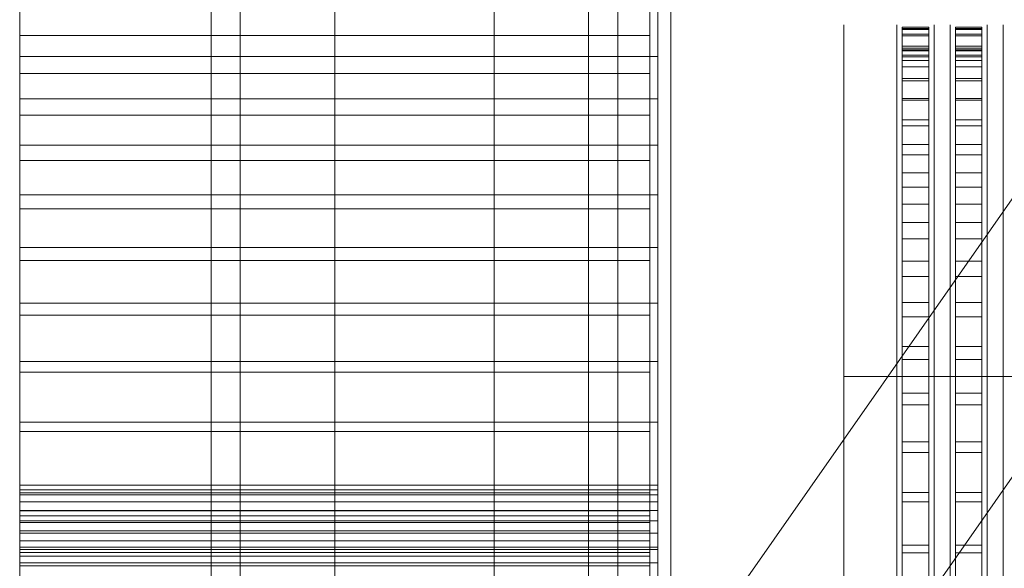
# Model space of a CAD drawing. Header units: millimetres. Extents: x -1970 to 61924, y -58230 to 6847.
# Tile 13 of 256: x -1970 to -1600, y -34225 to -34018. Entities that reach past the tile are written whole.
import ezdxf

# ---------------------------------------------------------------- set-up
doc = ezdxf.new("R2010")
doc.units = ezdxf.units.MM
for name, color, linetype, lineweight in [('COTAS_O', 1, 'Continuous', 0), ('frontal_briquetadora', 7, 'Continuous', 0), ('frontal_tolva', 7, 'Continuous', 0)]:
    doc.layers.add(name, color=color, linetype=linetype, lineweight=lineweight)
doc.dimstyles.new('R19_100', dxfattribs={"dimtxt": 250, "dimasz": 150, "dimexe": 150, "dimexo": 80, "dimgap": 100, "dimtad": 1, "dimtih": 1, "dimtoh": 1, "dimdsep": 46, "dimcen": 0.09, "dimadec": 0, "dimazin": 0, "dimtfac": 1, "dimtdec": 4, "dimtofl": 0, "dimtmove": 0, "dimatfit": 3, "dimfxl": 1, "dimtolj": 1, "dimtzin": 0, "dimarcsym": 0})

# ---------------------------------------------------------------- blocks, each defined once
blk = doc.blocks.new('DIM_R26_45')
at = {"layer": 'COTAS_O'}
for p, q in [((-1725, -31700), (-1025, -31700)), ((-1025, -31700), (-1070, -31850)), ((-1025, -34400), (-1025, -31700)), ((-1025, -31700), (-980, -31850)), ((-1025, -34400), (-1070, -34250)), ((-1025, -34400), (-980, -34250)), ((-1725, -34400), (-1025, -34400))]:
    blk.add_line(p, q, dxfattribs=at)
blk.add_text('2700 O', height=250, rotation=90, dxfattribs=at).set_placement((-1125, -33050))
blk = doc.blocks.new('DIM_R26_46')
at = {"layer": 'COTAS_O'}
for p, q in [((-1725, -33700), (-1575, -33655)), ((1725, -33700), (1575, -33655)), ((-1725, -34400), (-1725, -33700)), ((-1725, -33700), (1725, -33700)), ((-1725, -33700), (-1575, -33745)), ((1725, -33700), (1575, -33745)), ((1725, -34400), (1725, -33700))]:
    blk.add_line(p, q, dxfattribs=at)
blk.add_text('3450 O', height=250, dxfattribs=at).set_placement((0, -33600))

msp = doc.modelspace()

# ---------------------------------------------------------------- linework, layer by layer
at = {"layer": 'frontal_briquetadora'}
for p, q in [((-1970, -34195.052), (-1970, -33963.218)), ((-1730, -34195.052), (-1730, -33963.218)), ((-1970, -34202.983), (-1970, -33971.148)), ((-1733, -34202.983), (-1733, -33971.148)), ((-1970, -34011.494), (-1970, -34024.247)), ((-1733, -34011.494), (-1733, -34024.247)), ((-1970, -34017.49), (-1970, -34032.043)), ((-1730, -34017.49), (-1730, -34032.043)), ((-1660, -34021.432), (-1660, -34020.159)), ((-1640, -34021.432), (-1640, -34020.159)), ((-1638, -34021.599), (-1638, -34021.008)), ((-1638, -34021.008), (-1638, -34021.918)), ((-1638, -34021.008), (-1628, -34021.008)), ((-1628, -34021.008), (-1628, -34021.918)), ((-1628, -34021.599), (-1628, -34021.008)), ((-1626, -34021.432), (-1626, -34020.159)), ((-1620, -34021.432), (-1620, -34020.159)), ((-1618, -34021.599), (-1618, -34021.008)), ((-1618, -34021.008), (-1618, -34021.918)), ((-1618, -34021.008), (-1608, -34021.008)), ((-1608, -34021.008), (-1608, -34021.918)), ((-1608, -34021.599), (-1608, -34021.008)), ((-1606, -34021.432), (-1606, -34020.159)), ((-1600, -34021.432), (-1600, -34020.159)), ((-1970, -34024.247), (-1970, -34038.485)), ((-1970, -34024.247), (-1733, -34024.247)), ((-1733, -34024.247), (-1733, -34038.485)), ((-1660, -34023.974), (-1660, -34021.432)), ((-1660, -34027.772), (-1660, -34023.974)), ((-1640, -34023.974), (-1640, -34021.432)), ((-1640, -34027.772), (-1640, -34023.974)), ((-1638, -34023.687), (-1638, -34021.599)), ((-1638, -34021.599), (-1628, -34021.599)), ((-1638, -34021.918), (-1638, -34024.323)), ((-1638, -34021.918), (-1628, -34021.918)), ((-1638, -34255.522), (-1638, -34023.687)), ((-1638, -34023.687), (-1628, -34023.687)), ((-1638, -34024.323), (-1638, -34028.212)), ((-1638, -34024.323), (-1628, -34024.323)), ((-1628, -34023.687), (-1628, -34021.599)), ((-1628, -34021.918), (-1628, -34024.323)), ((-1628, -34255.522), (-1628, -34023.687)), ((-1628, -34024.323), (-1628, -34028.212)), ((-1626, -34023.974), (-1626, -34021.432)), ((-1626, -34027.772), (-1626, -34023.974)), ((-1620, -34023.974), (-1620, -34021.432)), ((-1620, -34027.772), (-1620, -34023.974)), ((-1618, -34023.687), (-1618, -34021.599)), ((-1618, -34021.599), (-1608, -34021.599)), ((-1618, -34021.918), (-1618, -34024.323)), ((-1618, -34021.918), (-1608, -34021.918)), ((-1618, -34255.522), (-1618, -34023.687)), ((-1618, -34023.687), (-1608, -34023.687)), ((-1618, -34024.323), (-1618, -34028.212)), ((-1618, -34024.323), (-1608, -34024.323)), ((-1608, -34023.687), (-1608, -34021.599)), ((-1608, -34021.918), (-1608, -34024.323)), ((-1608, -34255.522), (-1608, -34023.687)), ((-1608, -34024.323), (-1608, -34028.212)), ((-1606, -34023.974), (-1606, -34021.432)), ((-1606, -34027.772), (-1606, -34023.974)), ((-1600, -34023.974), (-1600, -34021.432)), ((-1600, -34027.772), (-1600, -34023.974)), ((-1660, -34032.813), (-1660, -34027.772)), ((-1640, -34032.813), (-1640, -34027.772)), ((-1638, -34028.212), (-1638, -34033.566)), ((-1638, -34028.212), (-1628, -34028.212)), ((-1628, -34028.212), (-1628, -34033.566)), ((-1626, -34032.813), (-1626, -34027.772)), ((-1620, -34032.813), (-1620, -34027.772)), ((-1618, -34028.212), (-1618, -34033.566)), ((-1618, -34028.212), (-1608, -34028.212)), ((-1608, -34028.212), (-1608, -34033.566)), ((-1606, -34032.813), (-1606, -34027.772)), ((-1600, -34032.813), (-1600, -34027.772)), ((-1970, -34032.043), (-1970, -34048.042)), ((-1970, -34032.043), (-1730, -34032.043)), ((-1730, -34032.043), (-1730, -34048.042)), ((-1640, -34030.642), (-1640, -34030)), ((-1640, -34032.567), (-1640, -34030.642)), ((-1638, -34029.008), (-1638, -34029.894)), ((-1638, -34029.584), (-1638, -34029.008)), ((-1638, -34029.008), (-1628, -34029.008)), ((-1638, -34031.618), (-1638, -34029.584)), ((-1638, -34029.584), (-1628, -34029.584)), ((-1638, -34029.894), (-1638, -34032.237)), ((-1638, -34029.894), (-1628, -34029.894)), ((-1638, -34263.452), (-1638, -34031.618)), ((-1638, -34031.618), (-1628, -34031.618)), ((-1638, -34032.237), (-1638, -34036.025)), ((-1638, -34032.237), (-1628, -34032.237)), ((-1628, -34029.584), (-1628, -34029.008)), ((-1628, -34029.008), (-1628, -34029.894)), ((-1628, -34031.618), (-1628, -34029.584)), ((-1628, -34029.894), (-1628, -34032.237)), ((-1628, -34263.452), (-1628, -34031.618)), ((-1628, -34032.237), (-1628, -34036.025)), ((-1626, -34030.642), (-1626, -34030)), ((-1626, -34032.567), (-1626, -34030.642)), ((-1620, -34030.642), (-1620, -34030)), ((-1620, -34032.567), (-1620, -34030.642)), ((-1618, -34029.008), (-1618, -34029.894)), ((-1618, -34029.584), (-1618, -34029.008)), ((-1618, -34029.008), (-1608, -34029.008)), ((-1618, -34031.618), (-1618, -34029.584)), ((-1618, -34029.584), (-1608, -34029.584)), ((-1618, -34029.894), (-1618, -34032.237)), ((-1618, -34029.894), (-1608, -34029.894)), ((-1618, -34263.452), (-1618, -34031.618)), ((-1618, -34031.618), (-1608, -34031.618)), ((-1618, -34032.237), (-1618, -34036.025)), ((-1618, -34032.237), (-1608, -34032.237)), ((-1608, -34029.584), (-1608, -34029.008)), ((-1608, -34029.008), (-1608, -34029.894)), ((-1608, -34031.618), (-1608, -34029.584)), ((-1608, -34029.894), (-1608, -34032.237)), ((-1608, -34263.452), (-1608, -34031.618)), ((-1608, -34032.237), (-1608, -34036.025)), ((-1606, -34030.642), (-1606, -34030)), ((-1606, -34032.567), (-1606, -34030.642)), ((-1600, -34030.642), (-1600, -34030)), ((-1600, -34032.567), (-1600, -34030.642)), ((-1660, -34039.075), (-1660, -34032.813)), ((-1640, -34035.764), (-1640, -34032.567)), ((-1640, -34039.075), (-1640, -34032.813)), ((-1640, -34040.222), (-1640, -34035.764)), ((-1638, -34033.566), (-1638, -34040.36)), ((-1638, -34033.566), (-1628, -34033.566)), ((-1638, -34036.025), (-1638, -34041.241)), ((-1638, -34036.025), (-1628, -34036.025)), ((-1628, -34033.566), (-1628, -34040.36)), ((-1628, -34036.025), (-1628, -34041.241)), ((-1626, -34035.764), (-1626, -34032.567)), ((-1626, -34039.075), (-1626, -34032.813)), ((-1626, -34040.222), (-1626, -34035.764)), ((-1620, -34035.764), (-1620, -34032.567)), ((-1620, -34039.075), (-1620, -34032.813)), ((-1620, -34040.222), (-1620, -34035.764)), ((-1618, -34033.566), (-1618, -34040.36)), ((-1618, -34033.566), (-1608, -34033.566)), ((-1618, -34036.025), (-1618, -34041.241)), ((-1618, -34036.025), (-1608, -34036.025)), ((-1608, -34033.566), (-1608, -34040.36)), ((-1608, -34036.025), (-1608, -34041.241)), ((-1606, -34035.764), (-1606, -34032.567)), ((-1606, -34039.075), (-1606, -34032.813)), ((-1606, -34040.222), (-1606, -34035.764)), ((-1600, -34035.764), (-1600, -34032.567)), ((-1600, -34039.075), (-1600, -34032.813)), ((-1600, -34040.222), (-1600, -34035.764)), ((-1970, -34038.485), (-1970, -34054.138)), ((-1970, -34038.485), (-1733, -34038.485)), ((-1733, -34038.485), (-1733, -34054.138)), ((-1660, -34046.532), (-1660, -34039.075)), ((-1640, -34046.532), (-1640, -34039.075)), ((-1626, -34046.532), (-1626, -34039.075)), ((-1620, -34046.532), (-1620, -34039.075)), ((-1606, -34046.532), (-1606, -34039.075)), ((-1600, -34046.532), (-1600, -34039.075)), ((-1640, -34045.921), (-1640, -34040.222)), ((-1638, -34040.36), (-1638, -34048.56)), ((-1638, -34040.36), (-1628, -34040.36)), ((-1638, -34041.241), (-1638, -34047.859)), ((-1638, -34041.241), (-1628, -34041.241)), ((-1628, -34040.36), (-1628, -34048.56)), ((-1628, -34041.241), (-1628, -34047.859)), ((-1626, -34045.921), (-1626, -34040.222)), ((-1620, -34045.921), (-1620, -34040.222)), ((-1618, -34040.36), (-1618, -34048.56)), ((-1618, -34040.36), (-1608, -34040.36)), ((-1618, -34041.241), (-1618, -34047.859)), ((-1618, -34041.241), (-1608, -34041.241)), ((-1608, -34040.36), (-1608, -34048.56)), ((-1608, -34041.241), (-1608, -34047.859)), ((-1606, -34045.921), (-1606, -34040.222)), ((-1600, -34045.921), (-1600, -34040.222)), ((-1660, -34055.154), (-1660, -34046.532)), ((-1640, -34052.836), (-1640, -34045.921)), ((-1640, -34055.154), (-1640, -34046.532)), ((-1626, -34052.836), (-1626, -34045.921)), ((-1626, -34055.154), (-1626, -34046.532)), ((-1620, -34052.836), (-1620, -34045.921)), ((-1620, -34055.154), (-1620, -34046.532)), ((-1606, -34052.836), (-1606, -34045.921)), ((-1606, -34055.154), (-1606, -34046.532)), ((-1600, -34052.836), (-1600, -34045.921)), ((-1600, -34055.154), (-1600, -34046.532)), ((-1970, -34048.042), (-1970, -34065.41)), ((-1970, -34048.042), (-1730, -34048.042)), ((-1730, -34048.042), (-1730, -34065.41)), ((-1638, -34047.859), (-1638, -34055.846)), ((-1638, -34047.859), (-1628, -34047.859)), ((-1638, -34048.56), (-1638, -34058.126)), ((-1638, -34048.56), (-1628, -34048.56)), ((-1628, -34047.859), (-1628, -34055.846)), ((-1628, -34048.56), (-1628, -34058.126)), ((-1618, -34047.859), (-1618, -34055.846)), ((-1618, -34047.859), (-1608, -34047.859)), ((-1618, -34048.56), (-1618, -34058.126)), ((-1618, -34048.56), (-1608, -34048.56)), ((-1608, -34047.859), (-1608, -34055.846)), ((-1608, -34048.56), (-1608, -34058.126)), ((-1970, -34054.138), (-1970, -34071.131)), ((-1970, -34054.138), (-1733, -34054.138)), ((-1733, -34054.138), (-1733, -34071.131)), ((-1640, -34060.938), (-1640, -34052.836)), ((-1626, -34060.938), (-1626, -34052.836)), ((-1620, -34060.938), (-1620, -34052.836)), ((-1606, -34060.938), (-1606, -34052.836)), ((-1600, -34060.938), (-1600, -34052.836)), ((-1660, -34064.906), (-1660, -34055.154)), ((-1640, -34064.906), (-1640, -34055.154)), ((-1638, -34055.846), (-1638, -34065.165)), ((-1638, -34055.846), (-1628, -34055.846)), ((-1638, -34058.126), (-1638, -34069.012)), ((-1638, -34058.126), (-1628, -34058.126)), ((-1628, -34055.846), (-1628, -34065.165)), ((-1628, -34058.126), (-1628, -34069.012)), ((-1626, -34064.906), (-1626, -34055.154)), ((-1620, -34064.906), (-1620, -34055.154)), ((-1618, -34055.846), (-1618, -34065.165)), ((-1618, -34055.846), (-1608, -34055.846)), ((-1618, -34058.126), (-1618, -34069.012)), ((-1618, -34058.126), (-1608, -34058.126)), ((-1608, -34055.846), (-1608, -34065.165)), ((-1608, -34058.126), (-1608, -34069.012)), ((-1606, -34064.906), (-1606, -34055.154)), ((-1600, -34064.906), (-1600, -34055.154)), ((-1640, -34070.192), (-1640, -34060.938)), ((-1626, -34070.192), (-1626, -34060.938)), ((-1620, -34070.192), (-1620, -34060.938)), ((-1606, -34070.192), (-1606, -34060.938)), ((-1600, -34070.192), (-1600, -34060.938)), ((-1970, -34065.41), (-1970, -34084.063)), ((-1970, -34065.41), (-1730, -34065.41)), ((-1730, -34065.41), (-1730, -34084.063)), ((-1660, -34075.747), (-1660, -34064.906)), ((-1640, -34075.747), (-1640, -34064.906)), ((-1638, -34065.165), (-1638, -34075.769)), ((-1638, -34065.165), (-1628, -34065.165)), ((-1628, -34065.165), (-1628, -34075.769)), ((-1626, -34075.747), (-1626, -34064.906)), ((-1620, -34075.747), (-1620, -34064.906)), ((-1618, -34065.165), (-1618, -34075.769)), ((-1618, -34065.165), (-1608, -34065.165)), ((-1608, -34065.165), (-1608, -34075.769)), ((-1606, -34075.747), (-1606, -34064.906)), ((-1600, -34075.747), (-1600, -34064.906)), ((-1638, -34069.012), (-1638, -34081.166)), ((-1638, -34069.012), (-1628, -34069.012)), ((-1628, -34069.012), (-1628, -34081.166)), ((-1618, -34069.012), (-1618, -34081.166)), ((-1618, -34069.012), (-1608, -34069.012)), ((-1608, -34069.012), (-1608, -34081.166)), ((-1970, -34071.131), (-1970, -34089.38)), ((-1970, -34071.131), (-1733, -34071.131)), ((-1733, -34071.131), (-1733, -34089.38)), ((-1640, -34080.559), (-1640, -34070.192)), ((-1626, -34080.559), (-1626, -34070.192)), ((-1620, -34080.559), (-1620, -34070.192)), ((-1606, -34080.559), (-1606, -34070.192)), ((-1600, -34080.559), (-1600, -34070.192)), ((-1660, -34087.632), (-1660, -34075.747)), ((-1640, -34087.632), (-1640, -34075.747)), ((-1638, -34075.769), (-1638, -34087.608)), ((-1638, -34075.769), (-1628, -34075.769)), ((-1628, -34075.769), (-1628, -34087.608)), ((-1626, -34087.632), (-1626, -34075.747)), ((-1620, -34087.632), (-1620, -34075.747)), ((-1618, -34075.769), (-1618, -34087.608)), ((-1618, -34075.769), (-1608, -34075.769)), ((-1608, -34075.769), (-1608, -34087.608)), ((-1606, -34087.632), (-1606, -34075.747)), ((-1600, -34087.632), (-1600, -34075.747)), ((-1970, -34084.063), (-1970, -34103.91)), ((-1970, -34084.063), (-1730, -34084.063)), ((-1730, -34084.063), (-1730, -34103.91)), ((-1660, -34088.791), (-1660, -34083.177)), ((-1640, -34091.994), (-1640, -34080.559)), ((-1638, -34081.166), (-1638, -34094.527)), ((-1638, -34081.166), (-1628, -34081.166)), ((-1628, -34081.166), (-1628, -34094.527)), ((-1626, -34091.994), (-1626, -34080.559)), ((-1620, -34091.994), (-1620, -34080.559)), ((-1618, -34081.166), (-1618, -34094.527)), ((-1618, -34081.166), (-1608, -34081.166)), ((-1608, -34081.166), (-1608, -34094.527)), ((-1606, -34091.994), (-1606, -34080.559)), ((-1600, -34091.994), (-1600, -34080.559)), ((-1660, -34100.514), (-1660, -34087.632)), ((-1640, -34100.514), (-1640, -34087.632)), ((-1638, -34087.608), (-1638, -34100.623)), ((-1638, -34087.608), (-1628, -34087.608)), ((-1628, -34087.608), (-1628, -34100.623)), ((-1626, -34100.514), (-1626, -34087.632)), ((-1620, -34100.514), (-1620, -34087.632)), ((-1618, -34087.608), (-1618, -34100.623)), ((-1618, -34087.608), (-1608, -34087.608)), ((-1608, -34087.608), (-1608, -34100.623)), ((-1606, -34100.514), (-1606, -34087.632)), ((-1600, -34100.514), (-1600, -34087.632)), ((-1970, -34089.38), (-1970, -34108.798)), ((-1970, -34089.38), (-1733, -34089.38)), ((-1733, -34089.38), (-1733, -34108.798)), ((-1660, -34099.562), (-1660, -34088.791)), ((-1640, -34104.448), (-1640, -34091.994)), ((-1638, -34094.527), (-1638, -34109.032)), ((-1638, -34094.527), (-1628, -34094.527)), ((-1628, -34094.527), (-1628, -34109.032)), ((-1626, -34104.448), (-1626, -34091.994)), ((-1620, -34104.448), (-1620, -34091.994)), ((-1618, -34094.527), (-1618, -34109.032)), ((-1618, -34094.527), (-1608, -34094.527)), ((-1608, -34094.527), (-1608, -34109.032)), ((-1606, -34104.448), (-1606, -34091.994)), ((-1600, -34104.448), (-1600, -34091.994)), ((-1660, -34114.62), (-1660, -34099.562)), ((-1660, -34114.338), (-1660, -34100.514)), ((-1640, -34114.338), (-1640, -34100.514)), ((-1638, -34100.623), (-1638, -34114.753)), ((-1638, -34100.623), (-1628, -34100.623)), ((-1628, -34100.623), (-1628, -34114.753)), ((-1626, -34114.338), (-1626, -34100.514)), ((-1620, -34114.338), (-1620, -34100.514)), ((-1618, -34100.623), (-1618, -34114.753)), ((-1618, -34100.623), (-1608, -34100.623)), ((-1608, -34100.623), (-1608, -34114.753)), ((-1606, -34114.338), (-1606, -34100.514)), ((-1600, -34114.338), (-1600, -34100.514)), ((-1970, -34103.91), (-1970, -34124.854)), ((-1970, -34103.91), (-1730, -34103.91)), ((-1730, -34103.91), (-1730, -34124.854)), ((-1640, -34117.868), (-1640, -34104.448)), ((-1626, -34117.868), (-1626, -34104.448)), ((-1620, -34117.868), (-1620, -34104.448)), ((-1606, -34117.868), (-1606, -34104.448)), ((-1600, -34117.868), (-1600, -34104.448)), ((-1970, -34108.798), (-1970, -34129.289)), ((-1970, -34108.798), (-1733, -34108.798)), ((-1733, -34108.798), (-1733, -34129.289)), ((-1638, -34109.032), (-1638, -34124.609)), ((-1638, -34109.032), (-1628, -34109.032)), ((-1628, -34109.032), (-1628, -34124.609)), ((-1618, -34109.032), (-1618, -34124.609)), ((-1618, -34109.032), (-1608, -34109.032)), ((-1608, -34109.032), (-1608, -34124.609)), ((-1660, -34129.049), (-1660, -34114.338)), ((-1660, -34132.744), (-1660, -34114.62)), ((-1640, -34129.049), (-1640, -34114.338)), ((-1638, -34114.753), (-1638, -34129.927)), ((-1638, -34114.753), (-1628, -34114.753)), ((-1628, -34114.753), (-1628, -34129.927)), ((-1626, -34129.049), (-1626, -34114.338)), ((-1620, -34129.049), (-1620, -34114.338)), ((-1618, -34114.753), (-1618, -34129.927)), ((-1618, -34114.753), (-1608, -34114.753)), ((-1608, -34114.753), (-1608, -34129.927)), ((-1606, -34129.049), (-1606, -34114.338)), ((-1600, -34129.049), (-1600, -34114.338)), ((-1640, -34132.196), (-1640, -34117.868)), ((-1626, -34132.196), (-1626, -34117.868)), ((-1620, -34132.196), (-1620, -34117.868)), ((-1606, -34132.196), (-1606, -34117.868)), ((-1600, -34132.196), (-1600, -34117.868)), ((-1970, -34124.854), (-1970, -34146.794)), ((-1970, -34124.854), (-1730, -34124.854)), ((-1730, -34124.854), (-1730, -34146.794)), ((-1638, -34124.609), (-1638, -34141.184)), ((-1638, -34124.609), (-1628, -34124.609)), ((-1628, -34124.609), (-1628, -34141.184)), ((-1618, -34124.609), (-1618, -34141.184)), ((-1618, -34124.609), (-1608, -34124.609)), ((-1608, -34124.609), (-1608, -34141.184)), ((-1970, -34129.289), (-1970, -34150.756)), ((-1970, -34129.289), (-1733, -34129.289)), ((-1733, -34129.289), (-1733, -34150.756)), ((-1660, -34144.586), (-1660, -34129.049)), ((-1640, -34144.586), (-1640, -34129.049)), ((-1640, -34147.372), (-1640, -34132.196)), ((-1638, -34129.927), (-1638, -34146.072)), ((-1638, -34129.927), (-1628, -34129.927)), ((-1628, -34129.927), (-1628, -34146.072)), ((-1626, -34144.586), (-1626, -34129.049)), ((-1626, -34147.372), (-1626, -34132.196)), ((-1620, -34144.586), (-1620, -34129.049)), ((-1620, -34147.372), (-1620, -34132.196)), ((-1618, -34129.927), (-1618, -34146.072)), ((-1618, -34129.927), (-1608, -34129.927)), ((-1608, -34129.927), (-1608, -34146.072)), ((-1606, -34144.586), (-1606, -34129.049)), ((-1606, -34147.372), (-1606, -34132.196)), ((-1600, -34144.586), (-1600, -34129.049)), ((-1600, -34147.372), (-1600, -34132.196)), ((-1660, -34152.465), (-1660, -34132.744)), ((-1638, -34141.184), (-1638, -34158.675)), ((-1638, -34141.184), (-1628, -34141.184)), ((-1628, -34141.184), (-1628, -34158.675)), ((-1618, -34141.184), (-1618, -34158.675)), ((-1618, -34141.184), (-1608, -34141.184)), ((-1608, -34141.184), (-1608, -34158.675)), ((-1970, -34146.794), (-1970, -34169.624)), ((-1970, -34146.794), (-1730, -34146.794)), ((-1730, -34146.794), (-1730, -34169.624)), ((-1660, -34160.884), (-1660, -34144.586)), ((-1640, -34160.884), (-1640, -34144.586)), ((-1638, -34146.072), (-1638, -34163.111)), ((-1638, -34146.072), (-1628, -34146.072)), ((-1628, -34146.072), (-1628, -34163.111)), ((-1626, -34160.884), (-1626, -34144.586)), ((-1620, -34160.884), (-1620, -34144.586)), ((-1618, -34146.072), (-1618, -34163.111)), ((-1618, -34146.072), (-1608, -34146.072)), ((-1608, -34146.072), (-1608, -34163.111)), ((-1606, -34160.884), (-1606, -34144.586)), ((-1600, -34160.884), (-1600, -34144.586)), ((-1970, -34150.756), (-1970, -34173.092)), ((-1970, -34150.756), (-1733, -34150.756)), ((-1733, -34150.756), (-1733, -34173.092)), ((-1640, -34163.329), (-1640, -34147.372)), ((-1626, -34163.329), (-1626, -34147.372)), ((-1620, -34163.329), (-1620, -34147.372)), ((-1606, -34163.329), (-1606, -34147.372)), ((-1600, -34163.329), (-1600, -34147.372)), ((-1660, -34152.465), (-1510, -34152.465)), ((-1660, -34152.465), (-1660, -34172.186)), ((-1660, -34177.878), (-1660, -34160.884)), ((-1640, -34177.878), (-1640, -34160.884)), ((-1638, -34158.675), (-1638, -34176.998)), ((-1638, -34158.675), (-1628, -34158.675)), ((-1628, -34158.675), (-1628, -34176.998)), ((-1626, -34177.878), (-1626, -34160.884)), ((-1620, -34177.878), (-1620, -34160.884)), ((-1618, -34158.675), (-1618, -34176.998)), ((-1618, -34158.675), (-1608, -34158.675)), ((-1608, -34158.675), (-1608, -34176.998)), ((-1606, -34177.878), (-1606, -34160.884)), ((-1600, -34177.878), (-1600, -34160.884)), ((-1640, -34180), (-1640, -34163.329)), ((-1638, -34163.111), (-1638, -34180.96)), ((-1638, -34163.111), (-1628, -34163.111)), ((-1628, -34163.111), (-1628, -34180.96)), ((-1626, -34180), (-1626, -34163.329)), ((-1620, -34180), (-1620, -34163.329)), ((-1618, -34163.111), (-1618, -34180.96)), ((-1618, -34163.111), (-1608, -34163.111)), ((-1608, -34163.111), (-1608, -34180.96)), ((-1606, -34180), (-1606, -34163.329)), ((-1600, -34180), (-1600, -34163.329)), ((-1970, -34169.624), (-1970, -34193.233)), ((-1970, -34169.624), (-1730, -34169.624)), ((-1970, -34173.092), (-1970, -34196.19)), ((-1970, -34173.092), (-1733, -34173.092)), ((-1733, -34173.092), (-1733, -34196.19)), ((-1730, -34169.624), (-1730, -34193.233)), ((-1660, -34172.186), (-1660, -34190.31)), ((-1660, -34195.496), (-1660, -34177.878)), ((-1640, -34195.496), (-1640, -34177.878)), ((-1640, -34197.313), (-1640, -34180)), ((-1638, -34176.998), (-1638, -34196.065)), ((-1638, -34176.998), (-1628, -34176.998)), ((-1628, -34176.998), (-1628, -34196.065)), ((-1626, -34195.496), (-1626, -34177.878)), ((-1626, -34197.313), (-1626, -34180)), ((-1620, -34195.496), (-1620, -34177.878)), ((-1620, -34197.313), (-1620, -34180)), ((-1618, -34176.998), (-1618, -34196.065)), ((-1618, -34176.998), (-1608, -34176.998)), ((-1608, -34176.998), (-1608, -34196.065)), ((-1606, -34195.496), (-1606, -34177.878)), ((-1606, -34197.313), (-1606, -34180)), ((-1600, -34195.496), (-1600, -34177.878)), ((-1600, -34197.313), (-1600, -34180)), ((-1638, -34180.96), (-1638, -34199.532)), ((-1638, -34180.96), (-1628, -34180.96)), ((-1628, -34180.96), (-1628, -34199.532)), ((-1618, -34180.96), (-1618, -34199.532)), ((-1618, -34180.96), (-1608, -34180.96)), ((-1608, -34180.96), (-1608, -34199.532)), ((-1660, -34190.31), (-1660, -34205.367)), ((-1970, -34193.233), (-1970, -34217.505)), ((-1970, -34193.233), (-1730, -34193.233)), ((-1970, -34196.935), (-1970, -34195.052)), ((-1970, -34195.052), (-1730, -34195.052)), ((-1730, -34193.233), (-1730, -34217.505)), ((-1730, -34196.935), (-1730, -34195.052)), ((-1970, -34196.19), (-1970, -34219.938)), ((-1970, -34196.19), (-1733, -34196.19)), ((-1970, -34199.515), (-1970, -34196.935)), ((-1970, -34196.935), (-1730, -34196.935)), ((-1733, -34196.19), (-1733, -34219.938)), ((-1730, -34199.515), (-1730, -34196.935)), ((-1660, -34213.667), (-1660, -34195.496)), ((-1640, -34213.667), (-1640, -34195.496)), ((-1640, -34215.195), (-1640, -34197.313)), ((-1638, -34196.065), (-1638, -34215.781)), ((-1638, -34196.065), (-1628, -34196.065)), ((-1628, -34196.065), (-1628, -34215.781)), ((-1626, -34213.667), (-1626, -34195.496)), ((-1626, -34215.195), (-1626, -34197.313)), ((-1620, -34213.667), (-1620, -34195.496)), ((-1620, -34215.195), (-1620, -34197.313)), ((-1618, -34196.065), (-1618, -34215.781)), ((-1618, -34196.065), (-1608, -34196.065)), ((-1608, -34196.065), (-1608, -34215.781)), ((-1606, -34213.667), (-1606, -34195.496)), ((-1606, -34215.195), (-1606, -34197.313)), ((-1600, -34213.667), (-1600, -34195.496)), ((-1600, -34215.195), (-1600, -34197.313)), ((-1970, -34202.784), (-1970, -34199.515)), ((-1970, -34199.515), (-1730, -34199.515)), ((-1730, -34202.784), (-1730, -34199.515)), ((-1638, -34199.532), (-1638, -34218.738)), ((-1638, -34199.532), (-1628, -34199.532)), ((-1628, -34199.532), (-1628, -34218.738)), ((-1618, -34199.532), (-1618, -34218.738)), ((-1618, -34199.532), (-1608, -34199.532)), ((-1608, -34199.532), (-1608, -34218.738)), ((-1970, -34206.73), (-1970, -34202.784)), ((-1970, -34202.784), (-1730, -34202.784)), ((-1970, -34204.786), (-1970, -34202.983)), ((-1970, -34202.983), (-1733, -34202.983)), ((-1970, -34207.258), (-1970, -34204.786)), ((-1970, -34204.786), (-1733, -34204.786)), ((-1733, -34204.786), (-1733, -34202.983)), ((-1733, -34207.258), (-1733, -34204.786)), ((-1730, -34206.73), (-1730, -34202.784)), ((-1660, -34205.367), (-1660, -34216.139)), ((-1970, -34211.337), (-1970, -34206.73)), ((-1970, -34206.73), (-1730, -34206.73)), ((-1970, -34210.389), (-1970, -34207.258)), ((-1970, -34207.258), (-1733, -34207.258)), ((-1733, -34210.389), (-1733, -34207.258)), ((-1730, -34211.337), (-1730, -34206.73)), ((-1970, -34214.169), (-1970, -34210.389)), ((-1970, -34210.389), (-1733, -34210.389)), ((-1970, -34216.589), (-1970, -34211.337)), ((-1970, -34211.337), (-1730, -34211.337)), ((-1733, -34214.169), (-1733, -34210.389)), ((-1730, -34216.589), (-1730, -34211.337)), ((-1660, -34232.316), (-1660, -34213.667)), ((-1640, -34232.316), (-1640, -34213.667)), ((-1626, -34232.316), (-1626, -34213.667)), ((-1620, -34232.316), (-1620, -34213.667)), ((-1606, -34232.316), (-1606, -34213.667)), ((-1600, -34232.316), (-1600, -34213.667)), ((-1970, -34218.582), (-1970, -34214.169)), ((-1970, -34214.169), (-1733, -34214.169)), ((-1970, -34222.465), (-1970, -34216.589)), ((-1970, -34216.589), (-1730, -34216.589)), ((-1970, -34217.505), (-1970, -34242.324)), ((-1970, -34217.505), (-1730, -34217.505)), ((-1733, -34218.582), (-1733, -34214.169)), ((-1730, -34222.465), (-1730, -34216.589)), ((-1730, -34217.505), (-1730, -34242.324)), ((-1660, -34216.139), (-1660, -34221.752)), ((-1640, -34233.568), (-1640, -34215.195)), ((-1638, -34215.781), (-1638, -34236.052)), ((-1638, -34215.781), (-1628, -34215.781)), ((-1628, -34215.781), (-1628, -34236.052)), ((-1626, -34233.568), (-1626, -34215.195)), ((-1620, -34233.568), (-1620, -34215.195)), ((-1618, -34215.781), (-1618, -34236.052)), ((-1618, -34215.781), (-1608, -34215.781)), ((-1608, -34215.781), (-1608, -34236.052)), ((-1606, -34233.568), (-1606, -34215.195)), ((-1600, -34233.568), (-1600, -34215.195)), ((-1970, -34223.613), (-1970, -34218.582)), ((-1970, -34218.582), (-1733, -34218.582)), ((-1970, -34219.938), (-1970, -34244.22)), ((-1970, -34219.938), (-1733, -34219.938)), ((-1733, -34223.613), (-1733, -34218.582)), ((-1733, -34219.938), (-1733, -34244.22)), ((-1638, -34218.738), (-1638, -34238.484)), ((-1638, -34218.738), (-1628, -34218.738)), ((-1628, -34218.738), (-1628, -34238.484)), ((-1618, -34218.738), (-1618, -34238.484)), ((-1618, -34218.738), (-1608, -34218.738)), ((-1608, -34218.738), (-1608, -34238.484)), ((-1970, -34228.945), (-1970, -34222.465)), ((-1970, -34222.465), (-1730, -34222.465)), ((-1970, -34229.242), (-1970, -34223.613)), ((-1970, -34223.613), (-1733, -34223.613)), ((-1733, -34229.242), (-1733, -34223.613)), ((-1730, -34228.945), (-1730, -34222.465))]:
    msp.add_line(p, q, dxfattribs=at)
at = {"layer": 'frontal_tolva'}
for p, q in [((-1898, -35980), (-1898, -32700)), ((-1887, -35980), (-1887, -32700)), ((-1756, -35980), (-1756, -32700)), ((-1745, -35980), (-1745, -32700)), ((-1851.5, -34332.806), (-1851.5, -32835.806)), ((-1791.5, -32835.806), (-1791.5, -34332.806)), ((-1769.584, -34332.806), (-722.584, -32835.806)), ((-1851.5, -32870.194), (-1851.5, -34367.194)), ((-1791.5, -34367.194), (-1791.5, -32870.194)), ((-1720.416, -34367.194), (-673.416, -32870.194))]:
    msp.add_line(p, q, dxfattribs=at)

# ---------------------------------------------------------------- dimensions: what is measured, and where the dimension line sits
at = {"layer": 'COTAS_O'}
for p2, distance, picture, middle in [((-1725, -31700), -700, 'DIM_R26_45', (-1025, -33050)), ((1725, -34400), 700, 'DIM_R26_46', (0, -33700))]:
    dim = msp.add_aligned_dim(p1=(-1725, -34400), p2=p2, distance=distance, text='<> O', dimstyle='R19_100', dxfattribs=at)
    dim.commit()
    dim.dimension.update_dxf_attribs({"geometry": picture, "text_midpoint": middle})

doc.saveas('drawing.dxf')
